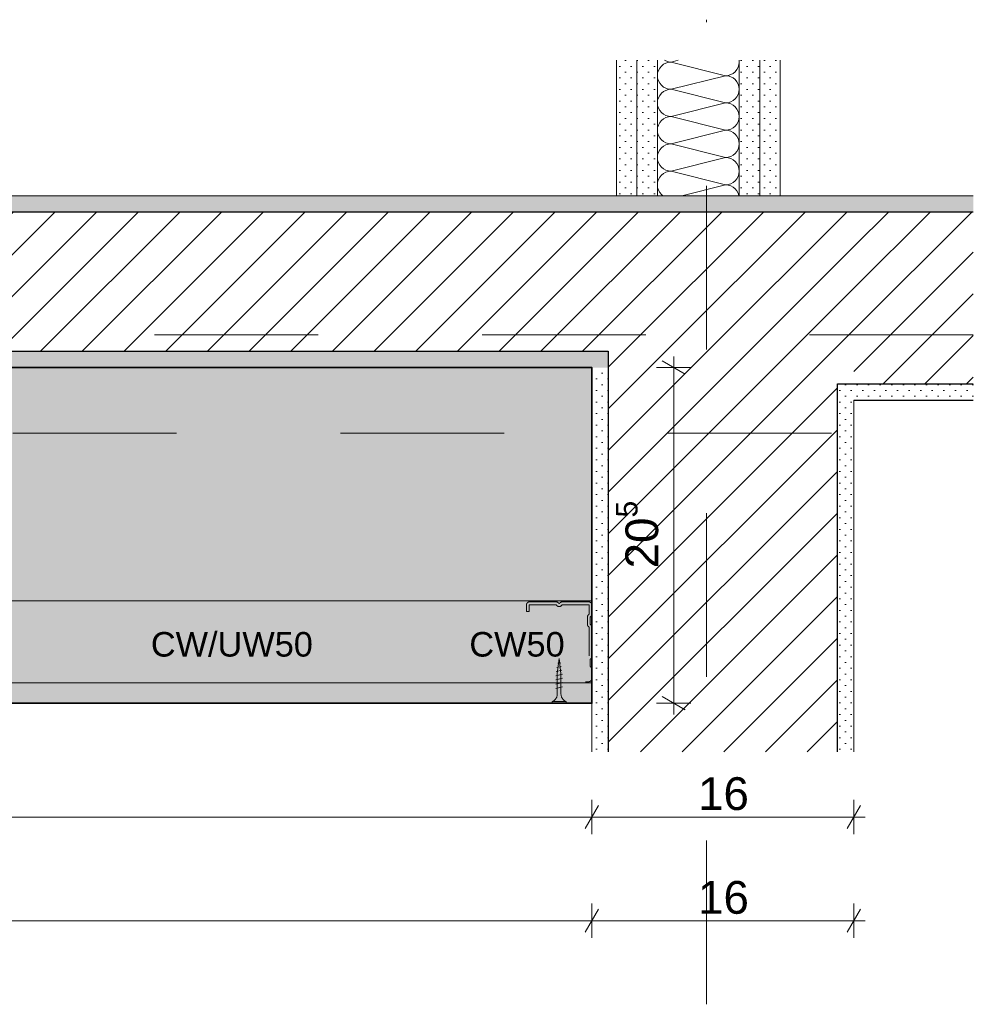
# Model space of a CAD drawing. Header units: metres. Extents: x -0.7 to 35.4, y 5.7 to 9.1.
# Tile 47 of 47: x 34.8 to 35.4, y 5.8 to 6.4. Entities that reach past the tile are written whole.
import ezdxf

# ---------------------------------------------------------------- set-up
doc = ezdxf.new("R2010")
doc.units = ezdxf.units.M
doc.header["$MEASUREMENT"] = 0
for name, pattern in [('Strichlinie doppelt', [0.109361, 0.052917, -0.021167, 0.014111, -0.021167]), ('Strichlinie eng', [0.023, 0.015, -0.008]), ('Untersicht', [0.02, 0.015, -0.005]), ('Wipeout_Contour', [1, 0, -1])]:
    doc.linetypes.add(name, pattern=pattern)
for name, color, linetype in [('152 - Bemaßung_ Beschriftung.Ausbau', 7, 'Continuous'), ('451 - Universal.Achsen Raster', 7, 'Continuous'), ('605 - Struktur.Wand Innen', 7, 'Continuous'), ('606 - Struktur.Wand Innen Ausbau', 7, 'Continuous'), ('608 - Struktur.Träger', 7, 'Continuous'), ('650 - Abdeckung.Fußboden Aufbau', 7, 'Continuous'), ('660 - Unterkonstruktion.Trockenbau', 7, 'Continuous'), ('Neubau_606 - Struktur.Wand Innen Ausbau', 7, 'Continuous'), ('Neubau_653 - Abdeckung.TB Verkofferung', 7, 'Continuous'), ('Neubau_804 - HKLSE.Elektrik', 7, 'Continuous')]:
    doc.layers.add(name, color=color, linetype=linetype)
doc.styles.add('ERSTELLTER_STIL_1', font='txt')
doc.dimstyles.new('ERSTELLTER_STIL__1', dxfattribs={"dimtxt": 0.02, "dimasz": 0.01064, "dimexe": 0.18, "dimexo": 0.0625, "dimgap": 0, "dimtad": 1, "dimtih": 1, "dimtoh": 1, "dimzin": 0, "dimdsep": 46, "dimtxsty": 'ERSTELLTER_STIL_1', "dimblk": 'ARROWHEAD_2', "dimblk1": 'ARROWHEAD_2', "dimblk2": 'ARROWHEAD_2', "dimcen": 0.09, "dimse1": 1, "dimse2": 1, "dimclrd": 7, "dimclre": 7, "dimclrt": 7, "dimazin": 0, "dimtfac": 1, "dimtdec": 4, "dimtmove": 0, "dimatfit": 3, "dimfxl": 1, "dimtolj": 1, "dimtzin": 0, "dimarcsym": 0})
doc.dimstyles.new('ERSTELLTER_STIL__2', dxfattribs={"dimtxt": 0.02, "dimasz": 0.01064, "dimexe": 0.18, "dimexo": 0.0625, "dimgap": 0, "dimtad": 1, "dimzin": 0, "dimdsep": 46, "dimtxsty": 'ERSTELLTER_STIL_1', "dimblk": 'ARROWHEAD_2', "dimblk1": 'ARROWHEAD_2', "dimblk2": 'ARROWHEAD_2', "dimcen": 0.09, "dimse1": 1, "dimse2": 1, "dimclrd": 7, "dimclre": 7, "dimclrt": 7, "dimazin": 0, "dimtfac": 1, "dimtdec": 4, "dimtmove": 0, "dimatfit": 3, "dimfxl": 1, "dimtolj": 1, "dimtzin": 0, "dimarcsym": 0})
pattern_1 = [(45, (34.703527, 6.106213), (-0.003535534, 0.003535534), [0, -0.005])]
pattern_2 = [(45, (34.703527, 6.106213), (-0.0127279, 0.0127279), [])]

# ---------------------------------------------------------------- blocks, each defined once
blk = doc.blocks.new('*X278', base_point=(34.70353, 6.10621))
at = {"layer": '605 - Struktur.Wand Innen', "color": 7, "linetype": 'Continuous', "lineweight": 5}
for p, q in [((35.20816, 6.38218), (35.209, 6.38173)), ((35.209, 6.38173), (35.21056, 6.38126)), ((35.21219, 6.3811), (35.21651, 6.38218)), ((35.25385, 6.3811), (35.25375, 6.38218)), ((35.20449, 6.37595), (35.20401, 6.37439)), ((35.20526, 6.37739), (35.20449, 6.37595)), ((35.20629, 6.37865), (35.20526, 6.37739)), ((35.20756, 6.37969), (35.20629, 6.37865)), ((35.209, 6.38046), (35.20756, 6.37969)), ((35.21056, 6.38094), (35.209, 6.38046)), ((35.21056, 6.38126), (35.21219, 6.3811)), ((35.21219, 6.3811), (35.21056, 6.38094)), ((35.21219, 6.3811), (35.24552, 6.37276)), ((35.25141, 6.3752), (35.25245, 6.37647)), ((35.25245, 6.37647), (35.25322, 6.37791)), ((35.25322, 6.37791), (35.25369, 6.37947)), ((35.25369, 6.37947), (35.25385, 6.38109)), ((35.20401, 6.37439), (35.20385, 6.37276)), ((35.20385, 6.37276), (35.20401, 6.37114)), ((35.20401, 6.37114), (35.20449, 6.36957)), ((35.21219, 6.36443), (35.24552, 6.37276)), ((35.24552, 6.37276), (35.24714, 6.37292)), ((35.24714, 6.3726), (35.24552, 6.37276)), ((35.24714, 6.37292), (35.24871, 6.3734)), ((35.24871, 6.37213), (35.24714, 6.3726)), ((35.24871, 6.3734), (35.25015, 6.37417)), ((35.25015, 6.37136), (35.24871, 6.37213)), ((35.25015, 6.37417), (35.25141, 6.3752)), ((35.25141, 6.37032), (35.25015, 6.37136)), ((35.25245, 6.36906), (35.25141, 6.37032)), ((35.20449, 6.36957), (35.20526, 6.36813)), ((35.20526, 6.36813), (35.20629, 6.36687)), ((35.20629, 6.36687), (35.20756, 6.36583)), ((35.20756, 6.36583), (35.209, 6.36506)), ((35.209, 6.36379), (35.20756, 6.36302)), ((35.209, 6.36506), (35.21056, 6.36459)), ((35.21056, 6.36427), (35.209, 6.36379)), ((35.21056, 6.36459), (35.21219, 6.36443)), ((35.21219, 6.36443), (35.21056, 6.36427)), ((35.21219, 6.36443), (35.24552, 6.3561)), ((35.25322, 6.36762), (35.25245, 6.36906)), ((35.25369, 6.36605), (35.25322, 6.36762)), ((35.25385, 6.36443), (35.25369, 6.36605)), ((35.25369, 6.3628), (35.25385, 6.36443)), ((35.20401, 6.35772), (35.20385, 6.3561)), ((35.20449, 6.35928), (35.20401, 6.35772)), ((35.20526, 6.36072), (35.20449, 6.35928)), ((35.20629, 6.36199), (35.20526, 6.36072)), ((35.20756, 6.36302), (35.20629, 6.36199)), ((35.25015, 6.3575), (35.25141, 6.35854)), ((35.25141, 6.35854), (35.25245, 6.3598)), ((35.25245, 6.3598), (35.25322, 6.36124)), ((35.25322, 6.36124), (35.25369, 6.3628)), ((35.20385, 6.3561), (35.20401, 6.35447)), ((35.20401, 6.35447), (35.20449, 6.35291)), ((35.20449, 6.35291), (35.20526, 6.35147)), ((35.21219, 6.34776), (35.24552, 6.3561)), ((35.24552, 6.3561), (35.24714, 6.35626)), ((35.24714, 6.35594), (35.24552, 6.3561)), ((35.24714, 6.35626), (35.24871, 6.35673)), ((35.24871, 6.35546), (35.24714, 6.35594)), ((35.24871, 6.35673), (35.25015, 6.3575)), ((35.25015, 6.35469), (35.24871, 6.35546)), ((35.25141, 6.35365), (35.25015, 6.35469)), ((35.25245, 6.35239), (35.25141, 6.35365)), ((35.25322, 6.35095), (35.25245, 6.35239)), ((35.20526, 6.35147), (35.20629, 6.3502)), ((35.20629, 6.3502), (35.20756, 6.34917)), ((35.20756, 6.34636), (35.20629, 6.34532)), ((35.20756, 6.34917), (35.209, 6.3484)), ((35.209, 6.34713), (35.20756, 6.34636)), ((35.209, 6.3484), (35.21056, 6.34792)), ((35.21056, 6.3476), (35.209, 6.34713)), ((35.21056, 6.34792), (35.21219, 6.34776)), ((35.21219, 6.34776), (35.21056, 6.3476)), ((35.21219, 6.34776), (35.24552, 6.33943)), ((35.25369, 6.34939), (35.25322, 6.35095)), ((35.25322, 6.34457), (35.25369, 6.34614)), ((35.25385, 6.34776), (35.25369, 6.34939)), ((35.25369, 6.34614), (35.25385, 6.34776)), ((35.20401, 6.34105), (35.20385, 6.33943)), ((35.20449, 6.34262), (35.20401, 6.34105)), ((35.20526, 6.34406), (35.20449, 6.34262)), ((35.20629, 6.34532), (35.20526, 6.34406)), ((35.24714, 6.33959), (35.24871, 6.34006)), ((35.24871, 6.34006), (35.25015, 6.34083)), ((35.25015, 6.34083), (35.25141, 6.34187)), ((35.25141, 6.34187), (35.25245, 6.34313)), ((35.25245, 6.34313), (35.25322, 6.34457)), ((35.20385, 6.33943), (35.20401, 6.3378)), ((35.20401, 6.3378), (35.20449, 6.33624)), ((35.20449, 6.33624), (35.20526, 6.3348)), ((35.20526, 6.3348), (35.20629, 6.33354)), ((35.21219, 6.3311), (35.24552, 6.33943)), ((35.24552, 6.33943), (35.24714, 6.33959)), ((35.24714, 6.33927), (35.24552, 6.33943)), ((35.24871, 6.33879), (35.24714, 6.33927)), ((35.25015, 6.33802), (35.24871, 6.33879)), ((35.25141, 6.33699), (35.25015, 6.33802)), ((35.25245, 6.33572), (35.25141, 6.33699)), ((35.25322, 6.33428), (35.25245, 6.33572)), ((35.25369, 6.33272), (35.25322, 6.33428)), ((35.20629, 6.32865), (35.20526, 6.32739)), ((35.20629, 6.33354), (35.20756, 6.3325)), ((35.20756, 6.32969), (35.20629, 6.32865)), ((35.20756, 6.3325), (35.209, 6.33173)), ((35.209, 6.33046), (35.20756, 6.32969)), ((35.209, 6.33173), (35.21056, 6.33126)), ((35.21056, 6.33094), (35.209, 6.33046)), ((35.21056, 6.33126), (35.21219, 6.3311)), ((35.21219, 6.3311), (35.21056, 6.33094)), ((35.21219, 6.3311), (35.24552, 6.32276)), ((35.25245, 6.32647), (35.25322, 6.32791)), ((35.25322, 6.32791), (35.25369, 6.32947)), ((35.25385, 6.3311), (35.25369, 6.33272)), ((35.25369, 6.32947), (35.25385, 6.3311)), ((35.20401, 6.32439), (35.20385, 6.32276)), ((35.20385, 6.32276), (35.20401, 6.32114)), ((35.20449, 6.32595), (35.20401, 6.32439)), ((35.20526, 6.32739), (35.20449, 6.32595)), ((35.21219, 6.31443), (35.24552, 6.32276)), ((35.24552, 6.32276), (35.24714, 6.32292)), ((35.24714, 6.3226), (35.24552, 6.32276)), ((35.24714, 6.32292), (35.24871, 6.3234)), ((35.24871, 6.32213), (35.24714, 6.3226)), ((35.24871, 6.3234), (35.25015, 6.32417)), ((35.25015, 6.32136), (35.24871, 6.32213)), ((35.25015, 6.32417), (35.25141, 6.3252)), ((35.25141, 6.3252), (35.25245, 6.32647)), ((35.20401, 6.32114), (35.20449, 6.31957)), ((35.20449, 6.31957), (35.20526, 6.31813)), ((35.20526, 6.31813), (35.20629, 6.31687)), ((35.20629, 6.31687), (35.20756, 6.31583)), ((35.20756, 6.31583), (35.209, 6.31506)), ((35.25141, 6.32032), (35.25015, 6.32136)), ((35.25245, 6.31906), (35.25141, 6.32032)), ((35.25322, 6.31762), (35.25245, 6.31906)), ((35.25369, 6.31605), (35.25322, 6.31762)), ((35.25385, 6.31443), (35.25369, 6.31605)), ((35.20526, 6.31072), (35.20449, 6.30928)), ((35.20629, 6.31199), (35.20526, 6.31072)), ((35.20756, 6.31302), (35.20629, 6.31199)), ((35.209, 6.31379), (35.20756, 6.31302)), ((35.209, 6.31506), (35.21056, 6.31459)), ((35.21056, 6.31427), (35.209, 6.31379)), ((35.21056, 6.31459), (35.21219, 6.31443)), ((35.21219, 6.31443), (35.21056, 6.31427)), ((35.21219, 6.31443), (35.24552, 6.3061)), ((35.25141, 6.30854), (35.25245, 6.3098)), ((35.25245, 6.3098), (35.25322, 6.31124)), ((35.25322, 6.31124), (35.25369, 6.3128)), ((35.25369, 6.3128), (35.25385, 6.31443)), ((35.20401, 6.30772), (35.20385, 6.3061)), ((35.20385, 6.3061), (35.20401, 6.30447)), ((35.20449, 6.30928), (35.20401, 6.30772)), ((35.20401, 6.30447), (35.20449, 6.30291)), ((35.21885, 6.29943), (35.24552, 6.3061)), ((35.24552, 6.3061), (35.24714, 6.30626)), ((35.24714, 6.30594), (35.24552, 6.3061)), ((35.24714, 6.30626), (35.24871, 6.30673)), ((35.24871, 6.30546), (35.24714, 6.30594)), ((35.24871, 6.30673), (35.25015, 6.3075)), ((35.25015, 6.30469), (35.24871, 6.30546)), ((35.25015, 6.3075), (35.25141, 6.30854)), ((35.25141, 6.30365), (35.25015, 6.30469)), ((35.25245, 6.30239), (35.25141, 6.30365)), ((35.20449, 6.30291), (35.20526, 6.30147)), ((35.20526, 6.30147), (35.20629, 6.3002)), ((35.20629, 6.3002), (35.20724, 6.29943)), ((35.25322, 6.30095), (35.25245, 6.30239)), ((35.25368, 6.29943), (35.25322, 6.30095))]:
    blk.add_line(p, q, dxfattribs=at)
blk = doc.blocks.new('*D281', base_point=(34.70353, 6.10621))
at = {"layer": '152 - Bemaßung_ Beschriftung.Ausbau', "color": 7, "linetype": 'Continuous', "lineweight": 9}
for p, q in [((34.10539, 5.92689), (34.09731, 5.91289)), ((34.10135, 5.90939), (34.10135, 5.93039)), ((35.16789, 5.92689), (35.15981, 5.91289)), ((35.16385, 5.90939), (35.16385, 5.93039)), ((34.10135, 5.91989), (35.16385, 5.91989))]:
    blk.add_line(p, q, dxfattribs=at)
at = {"layer": '152 - Bemaßung_ Beschriftung.Ausbau', "color": 7, "lineweight": 9, "insert": (34.59598, 5.92001), "char_height": 0.02, "attachment_point": 7, "style": 'ERSTELLTER_STIL_1'}
blk.add_mtext('\\A1;{\\pql;\\fArial|b0|i0|c0|p38;1,06\\fArial|b0|i0|c0|p38;\\A1{\\H.66x;\\S25^  ;}}', dxfattribs=at)
blk = doc.blocks.new('ARROWHEAD_2')
at = {"color": 0, "linetype": 'Continuous', "lineweight": 0}
for p, q in [((-0.378, -0.655), (0.378, 0.655)), ((0, 0), (-1, 0))]:
    blk.add_line(p, q, dxfattribs=at)
blk = doc.blocks.new('*D282', base_point=(34.70353, 6.10621))
at = {"layer": '152 - Bemaßung_ Beschriftung.Ausbau', "color": 7, "linetype": 'Continuous', "lineweight": 9}
for p, q in [((35.16789, 5.92689), (35.15981, 5.91289)), ((35.16385, 5.90939), (35.16385, 5.93039)), ((35.31981, 5.91289), (35.32789, 5.92689)), ((35.32385, 5.90939), (35.32385, 5.93039)), ((35.16385, 5.91989), (35.32385, 5.91989)), ((35.32385, 5.91989), (35.3307, 5.91989))]:
    blk.add_line(p, q, dxfattribs=at)
at = {"layer": '152 - Bemaßung_ Beschriftung.Ausbau', "color": 7, "lineweight": 9, "insert": (35.22867, 5.92389), "char_height": 0.02, "attachment_point": 7, "style": 'ERSTELLTER_STIL_1'}
blk.add_mtext('\\A1;{\\pql;\\fArial|b0|i0|c0|p38;16}', dxfattribs=at)
blk = doc.blocks.new('*D283', base_point=(34.70353, 6.10621))
at = {"layer": '152 - Bemaßung_ Beschriftung.Ausbau', "color": 7, "linetype": 'Continuous', "lineweight": 9}
for p, q in [((34.03885, 5.846), (34.03885, 5.867)), ((35.16385, 5.846), (35.16385, 5.867)), ((34.04289, 5.8635), (34.03481, 5.8495)), ((35.16789, 5.8635), (35.15981, 5.8495)), ((34.03201, 5.8565), (34.03885, 5.8565)), ((34.03885, 5.8565), (35.16385, 5.8565))]:
    blk.add_line(p, q, dxfattribs=at)
at = {"layer": '152 - Bemaßung_ Beschriftung.Ausbau', "color": 7, "lineweight": 9, "insert": (34.56974, 5.85662), "char_height": 0.02, "attachment_point": 7, "style": 'ERSTELLTER_STIL_1'}
blk.add_mtext('\\A1;{\\pql;\\fArial|b0|i0|c0|p38;1,12\\fArial|b0|i0|c0|p38;\\A1{\\H.66x;\\S5^  ;}}', dxfattribs=at)
blk = doc.blocks.new('*D284', base_point=(34.70353, 6.10621))
at = {"layer": '152 - Bemaßung_ Beschriftung.Ausbau', "color": 7, "linetype": 'Continuous', "lineweight": 9}
for p, q in [((35.16385, 5.846), (35.16385, 5.867)), ((35.32385, 5.846), (35.32385, 5.867)), ((35.16789, 5.8635), (35.15981, 5.8495)), ((35.31981, 5.8495), (35.32789, 5.8635)), ((35.16385, 5.8565), (35.32385, 5.8565)), ((35.32385, 5.8565), (35.3307, 5.8565))]:
    blk.add_line(p, q, dxfattribs=at)
at = {"layer": '152 - Bemaßung_ Beschriftung.Ausbau', "color": 7, "lineweight": 9, "insert": (35.22867, 5.8605), "char_height": 0.02, "attachment_point": 7, "style": 'ERSTELLTER_STIL_1'}
blk.add_mtext('\\A1;{\\pql;\\fArial|b0|i0|c0|p38;16}', dxfattribs=at)
blk = doc.blocks.new('*D289', base_point=(34.70353, 6.10621))
at = {"layer": '152 - Bemaßung_ Beschriftung.Ausbau', "color": 7, "linetype": 'Continuous', "lineweight": 9}
for p, q in [((35.21385, 6.19443), (35.21385, 6.20127)), ((35.22085, 6.19039), (35.20685, 6.19847)), ((35.22435, 6.19443), (35.20335, 6.19443)), ((35.21385, 5.98943), (35.21385, 6.19443)), ((35.20685, 5.99347), (35.22085, 5.98539)), ((35.22435, 5.98943), (35.20335, 5.98943)), ((35.21385, 5.98258), (35.21385, 5.98943))]:
    blk.add_line(p, q, dxfattribs=at)
at = {"layer": '152 - Bemaßung_ Beschriftung.Ausbau', "color": 7, "lineweight": 9, "insert": (35.21018, 6.07174), "char_height": 0.02, "attachment_point": 7, "rotation": 90, "style": 'ERSTELLTER_STIL_1'}
blk.add_mtext('\\A1;{\\pql;\\fArial|b0|i0|c0|p38;20\\fArial|b0|i0|c0|p38;\\A1{\\H.66x;\\S5^  ;}}', dxfattribs=at)

msp = doc.modelspace()

# ---------------------------------------------------------------- hatches: boundary and pattern name
at = {"layer": '605 - Struktur.Wand Innen', "linetype": 'Continuous', "lineweight": 5}
h = msp.add_hatch(dxfattribs=at)
h.set_pattern_fill('Gips_000e', style=0, pattern_type=2)
h.set_pattern_definition(pattern_1)
h.paths.add_polyline_path([(35.17885, 6.38218), (35.17885, 6.29943), (35.19135, 6.29943), (35.19135, 6.38218)])
h = msp.add_hatch(dxfattribs=at)
h.set_pattern_fill('Gips_000e', style=0, pattern_type=2)
h.set_pattern_definition(pattern_1)
h.paths.add_polyline_path([(35.19135, 6.29943), (35.20385, 6.29943), (35.20385, 6.38218), (35.19135, 6.38218)])
h = msp.add_hatch(dxfattribs=at)
h.set_pattern_fill('Gips_000e', style=0, pattern_type=2)
h.set_pattern_definition(pattern_1)
h.paths.add_polyline_path([(35.25385, 6.29943), (35.26635, 6.29943), (35.26635, 6.38218), (35.25385, 6.38218)])
h = msp.add_hatch(dxfattribs=at)
h.set_pattern_fill('Gips_000e', style=0, pattern_type=2)
h.set_pattern_definition(pattern_1)
h.paths.add_polyline_path([(35.26635, 6.29943), (35.27885, 6.29943), (35.27885, 6.38218), (35.26635, 6.38218)])
at = {"layer": '606 - Struktur.Wand Innen Ausbau', "linetype": 'Continuous', "lineweight": 0, "true_color": 0x202020}
msp.add_hatch(color=250, dxfattribs=at).paths.add_polyline_path([(34.11385, 6.19443), (35.16385, 6.19443), (35.16385, 5.98943), (34.11385, 5.98943)])
at = {"layer": '608 - Struktur.Träger', "linetype": 'Continuous', "lineweight": 5}
h = msp.add_hatch(dxfattribs=at)
h.set_pattern_fill('Gips_000e', style=0, pattern_type=2)
h.set_pattern_definition(pattern_1)
h.paths.add_polyline_path([(34.01027, 6.29943), (35.39678, 6.29943), (35.39678, 6.28943), (34.01027, 6.28943)])
h = msp.add_hatch(dxfattribs=at)
h.set_pattern_fill('Gips_000e', style=0, pattern_type=2)
h.set_pattern_definition(pattern_1)
h.paths.add_polyline_path([(34.01027, 6.19443), (35.17385, 6.19443), (35.17385, 6.20443), (34.01027, 6.20443)])
h = msp.add_hatch(dxfattribs=at)
h.set_pattern_fill('Gips_000e', style=0, pattern_type=2)
h.set_pattern_definition(pattern_1)
h.paths.add_polyline_path([(35.17385, 5.95977), (35.16385, 5.95977), (35.16385, 6.19443), (35.17385, 6.19443)])
h = msp.add_hatch(dxfattribs=at)
h.set_pattern_fill('Gips_000e', style=0, pattern_type=2)
h.set_pattern_definition(pattern_1)
h.paths.add_polyline_path([(35.31385, 6.18443), (35.39678, 6.18443), (35.39678, 6.17443), (35.31385, 6.17443)])
h = msp.add_hatch(dxfattribs=at)
h.set_pattern_fill('Gips_000e', style=0, pattern_type=2)
h.set_pattern_definition(pattern_1)
h.paths.add_polyline_path([(35.32385, 5.95977), (35.31385, 5.95977), (35.31385, 6.17443), (35.32385, 6.17443)])
at = {"layer": 'Neubau_606 - Struktur.Wand Innen Ausbau', "linetype": 'Continuous', "lineweight": 5}
h = msp.add_hatch(dxfattribs=at)
h.set_pattern_fill('Gips_000e', style=0, pattern_type=2)
h.set_pattern_definition(pattern_1)
h.paths.add_polyline_path([(34.05135, 6.00193), (34.05135, 5.98943), (35.16385, 5.98943), (35.16385, 6.00193)])

# ---------------------------------------------------------------- linework, layer by layer
at = {"layer": '605 - Struktur.Wand Innen', "color": 7, "linetype": 'Continuous', "lineweight": 5}
for p, q in [((35.19135, 6.38218), (35.19135, 6.29943)), ((35.20385, 6.38218), (35.20385, 6.29943)), ((35.25385, 6.29943), (35.25385, 6.38218)), ((35.26635, 6.29943), (35.26635, 6.38218))]:
    msp.add_line(p, q, dxfattribs=at)
for points in [[(35.17885, 6.38218), (35.17885, 6.29943)], [(35.27885, 6.29943), (35.27885, 6.38218)], [(35.17885, 6.29943), (35.27885, 6.29943)]]:
    msp.add_lwpolyline(points, dxfattribs=at)
at = {"layer": '605 - Struktur.Wand Innen', "color": 7, "linetype": 'Continuous', "lineweight": 18}
for points in [[(35.39678, 6.29943), (34.01027, 6.29943)], [(35.39678, 6.29943), (35.32385, 6.29943)], [(34.01027, 6.19443), (35.16385, 6.19443)], [(35.16385, 6.19443), (35.16385, 5.95977)], [(35.32385, 5.95977), (35.32385, 6.17443)], [(35.32385, 6.17443), (35.39678, 6.17443)]]:
    msp.add_lwpolyline(points, dxfattribs=at)
at = {"layer": '606 - Struktur.Wand Innen Ausbau', "color": 1, "linetype": 'Continuous', "lineweight": 35, "flags": 128}
msp.add_lwpolyline([(34.11385, 6.19443), (35.16385, 6.19443), (35.16385, 5.98943), (34.11385, 5.98943)], close=True, dxfattribs=at)
at = {"layer": '650 - Abdeckung.Fußboden Aufbau', "color": 7, "linetype": 'Continuous', "lineweight": 13}
for points in [[(34.01027, 6.29943), (35.17885, 6.29943), (35.17885, 6.38218)], [(35.27885, 6.38218), (35.27885, 6.29943), (35.39678, 6.29943)], [(35.16385, 5.95977), (35.16385, 5.98946), (34.03885, 5.98943), (34.03884, 6.19443), (34.01027, 6.19443)], [(35.39678, 6.17443), (35.32385, 6.17443)], [(35.32385, 6.17443), (35.32385, 5.95977)]]:
    msp.add_lwpolyline(points, dxfattribs=at)
at = {"layer": '660 - Unterkonstruktion.Trockenbau', "color": 252, "linetype": 'Strichlinie eng', "lineweight": 13, "true_color": 0x919191}
for p, q in [((35.1455, 6.0096), (35.14206, 6.00879)), ((35.14513, 6.01183), (35.14253, 6.0113)), ((35.1448, 6.01407), (35.143, 6.01382)), ((35.14585, 6.00723), (35.14185, 6.00623)), ((35.14585, 6.00463), (35.14185, 6.00363)), ((35.14585, 6.00203), (35.14185, 6.00103)), ((35.14585, 5.99943), (35.14185, 5.99843)), ((35.1481, 5.99043), (35.1396, 5.99043))]:
    msp.add_line(p, q, dxfattribs=at)
at = {"layer": '660 - Unterkonstruktion.Trockenbau', "color": 253, "linetype": 'Strichlinie eng', "lineweight": 13, "true_color": 0xa0a0a0, "flags": 128}
msp.add_lwpolyline([(35.1256, 6.04533), (35.12385, 6.04533), (35.12385, 6.04933, -0.414214), (35.12585, 6.05133), (35.1419, 6.05133, -0.267949), (35.14364, 6.05033, 0.57735), (35.14407, 6.05033, -0.267949), (35.1458, 6.05133), (35.16185, 6.05133, -0.414214), (35.16385, 6.04933), (35.16385, 6.04383, -0.250492), (35.16296, 6.04217, 0.250492), (35.16285, 6.04196), (35.16285, 6.0377, 0.250492), (35.16296, 6.03749, -0.250492), (35.16385, 6.03583), (35.16385, 6.01803, -0.250492), (35.16296, 6.01637, 0.250492), (35.16285, 6.01616), (35.16285, 6.0119, 0.250492), (35.16296, 6.01169, -0.250492), (35.16385, 6.01003), (35.16385, 6.00453, -0.414214), (35.16185, 6.00253), (35.1458, 6.00253, -0.267949), (35.14407, 6.00353, 0.57735), (35.14364, 6.00353, -0.267949), (35.1419, 6.00253), (35.12585, 6.00253, -0.414214), (35.12385, 6.00453), (35.12385, 6.00853), (35.1256, 6.00853), (35.1256, 6.00453, 0.414214), (35.12585, 6.00428), (35.1419, 6.00428, 0.267949), (35.14212, 6.0044, -0.57735), (35.14558, 6.0044, 0.267949), (35.1458, 6.00428), (35.16185, 6.00428, 0.414214), (35.1621, 6.00453), (35.1621, 6.01003, 0.250492), (35.16199, 6.01024, -0.250492), (35.1611, 6.0119), (35.1611, 6.01616, -0.250492), (35.16199, 6.01782, 0.250492), (35.1621, 6.01803), (35.1621, 6.03583, 0.250492), (35.16199, 6.03604, -0.250492), (35.1611, 6.0377), (35.1611, 6.04196, -0.250492), (35.16199, 6.04362, 0.250492), (35.1621, 6.04383), (35.1621, 6.04933, 0.414214), (35.16185, 6.04958), (35.1458, 6.04958, 0.267949), (35.14558, 6.04945, -0.57735), (35.14212, 6.04945, 0.267949), (35.1419, 6.04958), (35.12585, 6.04958, 0.414214), (35.1256, 6.04933)], format="xyb", close=True, dxfattribs=at)
at = {"layer": '660 - Unterkonstruktion.Trockenbau', "color": 252, "linetype": 'Strichlinie eng', "lineweight": 13, "true_color": 0x919191, "flags": 128}
msp.add_lwpolyline([(35.14273, 6.00749), (35.14273, 5.99493, -0.304192), (35.1396, 5.99043), (35.1396, 5.98943), (35.1481, 5.98943), (35.1481, 5.99043, -0.304191), (35.14498, 5.99493), (35.14498, 6.00749), (35.14385, 6.01663)], format="xyb", close=True, dxfattribs=at)
at = {"layer": 'Neubau_606 - Struktur.Wand Innen Ausbau', "color": 1, "linetype": 'Continuous', "lineweight": 5}
msp.add_line((34.10135, 6.00193), (35.16385, 6.00193), dxfattribs=at)
for points in [[(35.16385, 6.05193), (34.10135, 6.05193)], [(35.16385, 6.00193), (35.16385, 6.05193)], [(35.16385, 5.98943), (35.16385, 6.00193)], [(34.03885, 5.98943), (35.16385, 5.98943)]]:
    msp.add_lwpolyline(points, dxfattribs=at)
at = {"layer": 'Neubau_653 - Abdeckung.TB Verkofferung', "color": 1, "linetype": 'Untersicht', "lineweight": 9}
for p, q in [((34.01027, 6.19443), (35.16385, 6.19443)), ((35.16385, 5.95977), (35.16385, 6.19443)), ((35.32385, 6.17441), (35.39678, 6.17441)), ((35.32385, 5.95977), (35.32385, 6.17441))]:
    msp.add_line(p, q, dxfattribs=at)
at = {"layer": 'Neubau_804 - HKLSE.Elektrik', "color": 1, "linetype": 'Continuous', "lineweight": 9}
for p, q in [((35.16385, 6.19443), (34.11385, 6.19443)), ((35.16385, 6.19443), (35.16385, 5.98943)), ((35.16385, 5.98943), (34.11385, 5.98943))]:
    msp.add_line(p, q, dxfattribs=at)
at = {"layer": 'Neubau_804 - HKLSE.Elektrik', "color": 1, "linetype": 'Untersicht', "lineweight": 9, "flags": 128}
for points in [[(35.16385, 6.19443), (34.11385, 6.19443)], [(35.16385, 5.98943), (35.16385, 6.19443)], [(34.11385, 5.98943), (35.16385, 5.98943)]]:
    msp.add_lwpolyline(points, dxfattribs=at)

# ---------------------------------------------------------------- block references
at = {"layer": '605 - Struktur.Wand Innen', "color": 7, "linetype": 'Continuous', "lineweight": 5}
msp.add_blockref('*X278', (34.70353, 6.10621), dxfattribs=at)

# ---------------------------------------------------------------- texts
at = {"layer": '152 - Bemaßung_ Beschriftung.Ausbau', "color": 7, "linetype": 'Continuous', "lineweight": 9, "char_height": 0.015, "attachment_point": 7, "style": 'ERSTELLTER_STIL_1'}
for s, insert in [('\\A1;{\\pql;\\fArial|b0|i0|c0|p38;CW\\fArial|b0|i0|c0|p38;/UW\\fArial|b0|i0|c0|p38;50}', (34.89451, 6.01768)), ('\\A1;{\\pql;\\fArial|b0|i0|c0|p38;CW50}', (35.08901, 6.01768))]:
    msp.add_mtext(s, dxfattribs=dict(at, insert=insert))

# ---------------------------------------------------------------- dimensions: what is measured, and where the dimension line sits
at = {"layer": '152 - Bemaßung_ Beschriftung.Ausbau', "color": 7, "linetype": 'Continuous', "lineweight": 9}
for base, p1, p2, picture, middle in [((35.16385, 5.91989), (34.10135, 6.05193), (35.16385, 5.98943), '*D281', (34.65659, 5.93389)), ((35.16385183, 5.85650256), (34.03885184, 5.98942831), (35.16385183, 5.98942849), '*D283', (34.62272593, 5.87050256))]:
    dim = msp.add_linear_dim(base=base, p1=p1, p2=p2, dimstyle='ERSTELLTER_STIL__1', dxfattribs=at)
    dim.commit()
    dim.dimension.update_dxf_attribs({"geometry": picture, "text_midpoint": middle, "dimtype": 160})

# ---------------------------------------------------------------- next in the draw order: wipeouts: each hides what was drawn before it
at = {"color": 254, "linetype": 'Wipeout_Contour', "lineweight": 0, "ltscale": 140.909762}
msp.add_wipeout([(35.32385, 6.28943), (34.01027, 6.28943), (34.01027, 6.20443), (35.32385, 6.20443)], dxfattribs=at).dxf.layer = '605 - Struktur.Wand Innen'

# ---------------------------------------------------------------- next in the draw order: hatches: boundary and pattern name
at = {"layer": '605 - Struktur.Wand Innen', "linetype": 'Continuous', "lineweight": 5}
h = msp.add_hatch(dxfattribs=at)
h.set_pattern_fill('MW_Ziegel_000e', style=0, pattern_type=2)
h.set_pattern_definition(pattern_2)
h.paths.add_polyline_path([(35.32385, 6.28943), (34.01027, 6.28943), (34.01027, 6.20443), (35.32385, 6.20443)])

# ---------------------------------------------------------------- next in the draw order: wipeouts: each hides what was drawn before it
at = {"color": 254, "linetype": 'Wipeout_Contour', "lineweight": 0, "ltscale": 143.637816}
msp.add_wipeout([(35.39678, 6.28943), (35.32385, 6.28943), (35.32385, 6.18443), (35.39678, 6.18443)], dxfattribs=at).dxf.layer = '605 - Struktur.Wand Innen'
at = {"color": 254, "linetype": 'Wipeout_Contour', "lineweight": 0, "ltscale": 143.072206}
msp.add_wipeout([(35.17385, 5.95977), (35.31385, 5.95977), (35.31385, 6.20443), (35.17385, 6.20443)], dxfattribs=at).dxf.layer = '605 - Struktur.Wand Innen'

# ---------------------------------------------------------------- next in the draw order: hatches: boundary and pattern name
at = {"layer": '605 - Struktur.Wand Innen', "linetype": 'Continuous', "lineweight": 5}
h = msp.add_hatch(dxfattribs=at)
h.set_pattern_fill('MW_Ziegel_000e', style=0, pattern_type=2)
h.set_pattern_definition(pattern_2)
h.paths.add_polyline_path([(35.39678, 6.28943), (35.32385, 6.28943), (35.32385, 6.18443), (35.39678, 6.18443)])
h = msp.add_hatch(dxfattribs=at)
h.set_pattern_fill('MW_Ziegel_000e', style=0, pattern_type=2)
h.set_pattern_definition(pattern_2)
h.paths.add_polyline_path([(35.17385, 5.95977), (35.31385, 5.95977), (35.31385, 6.20443), (35.17385, 6.20443)])

# ---------------------------------------------------------------- next in the draw order: linework, layer by layer
at = {"layer": '451 - Universal.Achsen Raster', "color": 160, "linetype": 'Strichlinie doppelt', "lineweight": 9, "true_color": 0x3232ff}
for p, q in [((35.23387, 5.80547), (35.23387, 6.40695)), ((35.39678, 6.21441), (34.01027, 6.21441))]:
    msp.add_line(p, q, dxfattribs=at)
at = {"layer": '605 - Struktur.Wand Innen', "color": 7, "linetype": 'Continuous', "lineweight": 25}
for points in [[(35.39678, 6.28943), (34.01027, 6.28943)], [(34.01027, 6.20443), (35.17385, 6.20443)], [(35.17385, 6.20443), (35.17385, 5.95977)], [(35.31385, 5.95977), (35.31385, 6.18443)], [(35.31385, 6.18443), (35.39678, 6.18443)]]:
    msp.add_lwpolyline(points, dxfattribs=at)
at = {"layer": '608 - Struktur.Träger', "color": 7, "linetype": 'Untersicht', "lineweight": 13}
msp.add_line((34.01027, 6.15441), (35.39678, 6.15441), dxfattribs=at)

# ---------------------------------------------------------------- next in the draw order: dimensions: what is measured, and where the dimension line sits
at = {"layer": '152 - Bemaßung_ Beschriftung.Ausbau', "color": 7, "linetype": 'Continuous', "lineweight": 9}
dim = msp.add_linear_dim(base=(35.2138518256, 6.1944284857), p1=(35.1638518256, 5.9894284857), p2=(35.1638518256, 6.1944284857), angle=90, dimstyle='ERSTELLTER_STIL__2', dxfattribs=at)
dim.commit()
dim.dimension.update_dxf_attribs({"geometry": '*D289', "text_midpoint": (35.1998518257, 6.1140017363), "dimtype": 160, "text_rotation": 90})
for base, picture, middle in [((35.32385, 5.91989), '*D282', (35.24392, 5.93389)), ((35.32385, 5.8565), '*D284', (35.24392, 5.8705))]:
    dim = msp.add_linear_dim(base=base, p1=(35.16385, 5.98943), p2=(35.32385, 5.95977), dimstyle='ERSTELLTER_STIL__1', dxfattribs=at)
    dim.commit()
    dim.dimension.update_dxf_attribs({"geometry": picture, "text_midpoint": middle, "dimtype": 160})

doc.saveas('drawing.dxf')
